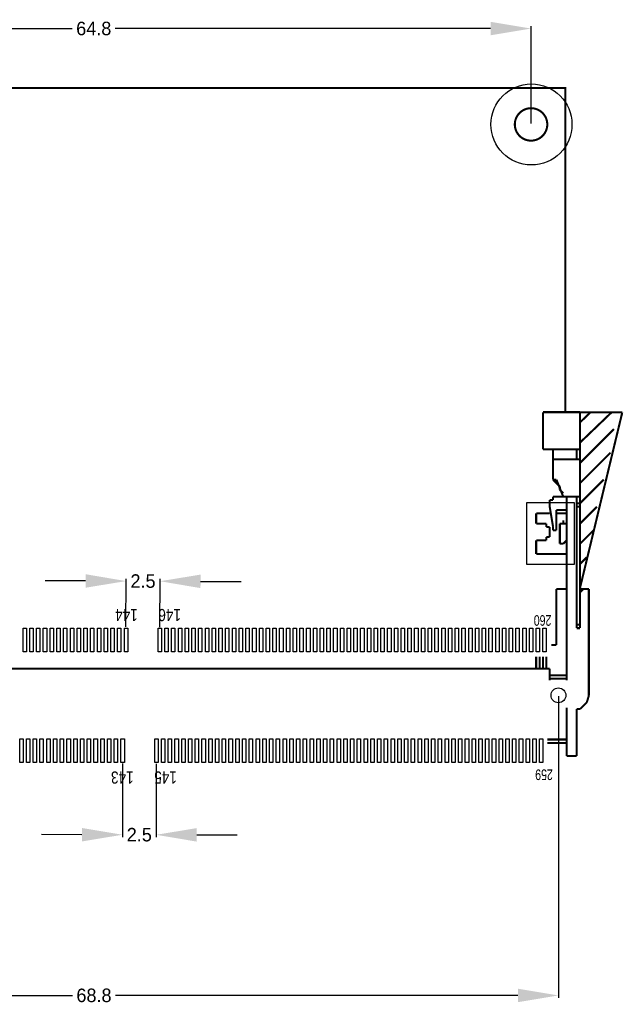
# Model space of a CAD drawing. Extents: x 310.8 to 400.4, y 10.3 to 83.3.
# Tile 2 of 2: x 355.7 to 400.4, y 10.3 to 83.3. Entities that reach past the tile are written whole.
import ezdxf

# ---------------------------------------------------------------- set-up
doc = ezdxf.new("R2010")
doc.units = 0
doc.header["$MEASUREMENT"] = 0
doc.layers.get('0').update_dxf_attribs({"linetype": 'CONTINUOUS'})
doc.layers.get('Defpoints').update_dxf_attribs({"linetype": 'CONTINUOUS'})
doc.layers.add('PG_SILKSCREEN_TOP', color=7, linetype='CONTINUOUS')
doc.layers.add('PIN_TOP', color=3, linetype='CONTINUOUS')
doc.dimstyles.get("Standard").update_dxf_attribs({"dimtxt": 0.18, "dimasz": 0.18, "dimexe": 0.18, "dimexo": 0.0625, "dimgap": 0.09, "dimtad": 0, "dimtih": 1, "dimtoh": 1, "dimdec": 4, "dimzin": 0, "dimdsep": 46, "dimtxsty": 'STANDARD', "dimcen": 0.09, "dimadec": 0, "dimazin": 0, "dimtfac": 1, "dimtdec": 4, "dimtofl": 0, "dimtmove": 0, "dimatfit": 3, "dimfxl": 1, "dimtolj": 1, "dimtzin": 0, "dimarcsym": 0})

# ---------------------------------------------------------------- blocks, each defined once
blk = doc.blocks.new('*D8')
at = {"color": 0, "linetype": 'Continuous', "lineweight": -2, "transparency": 16777216}
for p, q in [((326.795, 33.164), (326.795, 10.814)), ((395.595, 33.164), (395.595, 10.814)), ((329.795, 10.994), (359.605, 10.994)), ((392.595, 10.994), (362.785, 10.994))]:
    blk.add_line(p, q, dxfattribs=at)
at = {"color": 0, "linetype": 'Continuous', "transparency": 16777216}
for points in [[(329.795, 11.494), (329.795, 10.494), (326.795, 10.994)], [(392.595, 11.494), (392.595, 10.494), (395.595, 10.994)]]:
    blk.add_solid(points, dxfattribs=at)
at = {"layer": 'Defpoints', "color": 0, "linetype": 'Continuous', "transparency": 16777216}
for p in [(326.795, 33.226), (395.595, 33.226), (395.595, 10.994)]:
    blk.add_point(p, dxfattribs=at)
at = {"color": 0, "linetype": 'Continuous', "transparency": 16777216, "insert": (361.195, 10.994), "char_height": 1, "attachment_point": 5}
blk.add_mtext('\\A1;68.8', dxfattribs=at)
blk = doc.blocks.new('*D9')
at = {"color": 0, "linetype": 'Continuous', "lineweight": -2, "transparency": 16777216}
for p, q in [((328.795, 75.589), (328.795, 82.809)), ((331.795, 82.629), (359.59, 82.629)), ((390.565, 82.629), (362.77, 82.629)), ((393.565, 75.589), (393.565, 82.809))]:
    blk.add_line(p, q, dxfattribs=at)
at = {"color": 0, "linetype": 'Continuous', "transparency": 16777216}
for points in [[(331.795, 83.129), (331.795, 82.129), (328.795, 82.629)], [(390.565, 83.129), (390.565, 82.129), (393.565, 82.629)]]:
    blk.add_solid(points, dxfattribs=at)
at = {"layer": 'Defpoints', "color": 0, "linetype": 'Continuous', "transparency": 16777216}
for p in [(393.565, 82.629), (328.795, 75.526), (393.565, 75.526)]:
    blk.add_point(p, dxfattribs=at)
at = {"color": 0, "linetype": 'Continuous', "transparency": 16777216, "insert": (361.18, 82.629), "char_height": 1, "attachment_point": 5}
blk.add_mtext('\\A1;64.8', dxfattribs=at)
blk = doc.blocks.new('*D14')
at = {"color": 0, "linetype": 'Continuous', "lineweight": -2, "transparency": 16777216}
for p, q in [((363.306, 28.168), (363.299, 22.719)), ((365.811, 28.165), (365.804, 22.716)), ((360.299, 22.903), (357.299, 22.907)), ((368.804, 22.892), (371.804, 22.889))]:
    blk.add_line(p, q, dxfattribs=at)
at = {"color": 0, "linetype": 'Continuous', "transparency": 16777216}
for points in [[(360.3, 23.403), (360.299, 22.403), (363.299, 22.899)], [(368.805, 23.392), (368.804, 22.392), (365.804, 22.896)]]:
    blk.add_solid(points, dxfattribs=at)
at = {"layer": 'Defpoints', "color": 0, "linetype": 'Continuous', "transparency": 16777216}
for p in [(363.306, 28.23), (365.811, 28.227), (365.804, 22.896)]:
    blk.add_point(p, dxfattribs=at)
at = {"color": 0, "linetype": 'Continuous', "transparency": 16777216, "insert": (364.552, 22.898), "char_height": 1, "attachment_point": 5}
blk.add_mtext('\\A1;2.5', dxfattribs=at)
blk = doc.blocks.new('*D16')
at = {"color": 0, "linetype": 'Continuous', "lineweight": -2, "transparency": 16777216}
for p, q in [((360.571, 41.702), (357.571, 41.712)), ((363.56, 38.292), (363.572, 41.872)), ((366.074, 38.283), (366.086, 41.863)), ((369.085, 41.673), (372.085, 41.663))]:
    blk.add_line(p, q, dxfattribs=at)
at = {"color": 0, "linetype": 'Continuous', "transparency": 16777216}
for points in [[(360.573, 42.202), (360.57, 41.202), (363.571, 41.692)], [(369.087, 42.173), (369.084, 41.173), (366.085, 41.683)]]:
    blk.add_solid(points, dxfattribs=at)
at = {"layer": 'Defpoints', "color": 0, "linetype": 'Continuous', "transparency": 16777216}
for p in [(366.085, 41.683), (363.56, 38.229), (366.074, 38.221)]:
    blk.add_point(p, dxfattribs=at)
at = {"color": 0, "linetype": 'Continuous', "transparency": 16777216, "insert": (364.828, 41.688), "char_height": 1, "attachment_point": 5}
blk.add_mtext('\\A1;2.5', dxfattribs=at)

msp = doc.modelspace()

# ---------------------------------------------------------------- linework, layer by layer
at = {"layer": 'PG_SILKSCREEN_TOP', "const_width": 0.1524}
for points in [[(326.494827, 54.226207), (326.494827, 78.22621), (396.094814, 78.22621), (396.094814, 54.226207)], [(394.444932, 54.20609), (394.945033, 54.20609)], [(394.444932, 51.706197), (394.444932, 54.20609)], [(396.694839, 54.20609), (394.945033, 54.20609)], [(396.694839, 54.20609), (397.194914, 54.20609)], [(397.194914, 51.456286), (397.194914, 54.20609)], [(397.194914, 53.456307), (397.966617, 54.190901)], [(397.194914, 54.186303), (400.319927, 54.186303)], [(397.194914, 54.186303), (397.194914, 47.878696)], [(400.319927, 54.186303), (397.194914, 41.206091)], [(397.194914, 51.956209), (399.515534, 54.181706)], [(397.194914, 50.456288), (399.694833, 52.956207)], [(394.444932, 51.456286), (394.444932, 51.706197)], [(394.945033, 51.456286), (394.444932, 51.456286)], [(394.945033, 51.456286), (396.694839, 51.456286)], [(395.195019, 51.456286), (395.195019, 50.706199)], [(397.194914, 51.456286), (396.694839, 51.456286)], [(396.945029, 50.706199), (396.945029, 51.456286)], [(397.194914, 50.706199), (397.194914, 51.456286)], [(397.194914, 48.956189), (399.444922, 51.206096)], [(395.945031, 50.706199), (395.195019, 50.706199)], [(395.195019, 50.706199), (395.195019, 50.456288)], [(395.195019, 50.456288), (395.195019, 49.956187)], [(395.945031, 50.706199), (396.444928, 50.706199)], [(396.694839, 50.706199), (396.444928, 50.706199)], [(396.694839, 50.706199), (396.945029, 50.706199)], [(396.694839, 50.706199), (397.194914, 50.706199)], [(396.945029, 50.706199), (397.194914, 50.706199)], [(397.194914, 50.706199), (397.194914, 47.956191)], [(395.195019, 49.956187), (395.195019, 49.2061)], [(395.195019, 49.45629), (395.195019, 49.2061)], [(395.195019, 49.2061), (395.694815, 48.706203)], [(395.195019, 49.2061), (395.44493, 49.2061)], [(395.44493, 49.2061), (395.945031, 47.956191)], [(397.194914, 47.456294), (398.945025, 49.2061)], [(398.945025, 49.2061), (397.212237, 47.473287)], [(395.694815, 48.706203), (395.694815, 48.456292)], [(395.694815, 48.456292), (395.945031, 48.206102)], [(394.945033, 47.206104), (394.945033, 47.706205)], [(394.945033, 47.706205), (395.195019, 47.706205)], [(395.195019, 47.956191), (395.44493, 47.956191)], [(395.195019, 47.706205), (395.195019, 47.956191)], [(395.44493, 47.956191), (396.194916, 47.956191)], [(396.444928, 47.956191), (395.945031, 47.956191)], [(396.194916, 47.956191), (396.945029, 47.956191)], [(396.194916, 35.206103), (396.194916, 47.956191)], [(396.194916, 35.206103), (396.194916, 47.956191)], [(396.444928, 47.956191), (396.694839, 47.956191)], [(397.194914, 47.956191), (396.694839, 47.956191)], [(396.945029, 47.956191), (396.945029, 38.206097)], [(397.194914, 47.456294), (396.945029, 47.456294)], [(397.194914, 47.956191), (397.141625, 47.956191)], [(397.194914, 47.456294), (397.141625, 47.456294)], [(397.194914, 47.956191), (397.194914, 47.878696)], [(397.194914, 47.878696), (397.194914, 47.104301)], [(397.194914, 47.456294), (397.194914, 47.878696)], [(397.194914, 47.206104), (397.194914, 47.456294)], [(394.945033, 46.706207), (393.945035, 46.706207)], [(393.945035, 46.706207), (393.945035, 45.956195)], [(395.195019, 45.706209), (394.945033, 47.206104)], [(395.44493, 46.956193), (395.44493, 46.706207)], [(395.694815, 46.956193), (395.44493, 46.956193)], [(395.945031, 46.706207), (395.44493, 46.706207)], [(395.44493, 46.706207), (395.44493, 45.706209)], [(396.194916, 46.956193), (395.694815, 46.956193)], [(396.194916, 46.706207), (395.945031, 46.706207)], [(397.194914, 47.206104), (396.945029, 47.206104)], [(397.194914, 47.206104), (397.141625, 47.206104)], [(397.194914, 47.206104), (397.194914, 47.104301)], [(397.194914, 45.956195), (398.444924, 47.206104)], [(397.194914, 46.956193), (397.194914, 47.104301)], [(397.194914, 41.206091), (397.194914, 47.104301)], [(397.194914, 40.956205), (397.194914, 46.956193)], [(393.945035, 45.956195), (394.444932, 45.956195)], [(394.444932, 45.956195), (394.694817, 45.956195)], [(394.694817, 45.956195), (394.694817, 45.706209)], [(395.945031, 45.956195), (395.694815, 45.956195)], [(395.694815, 45.956195), (395.694815, 45.706209)], [(395.945031, 46.206106), (395.945031, 45.956195)], [(395.945031, 46.206106), (395.945031, 45.956195)], [(395.945031, 45.956195), (396.194916, 45.956195)], [(394.694817, 45.706209), (394.945033, 45.706209)], [(394.945033, 45.706209), (394.945033, 44.956197)], [(395.195019, 45.706209), (395.195019, 45.456298)], [(395.195019, 45.456298), (395.44493, 45.456298)], [(395.44493, 45.456298), (395.44493, 45.706209)], [(395.694815, 45.706209), (395.694815, 44.956197)], [(397.194914, 44.4563), (398.194937, 45.456298)], [(394.444932, 44.706211), (393.945035, 44.706211)], [(393.945035, 44.706211), (393.945035, 43.706187)], [(394.694817, 44.706211), (394.444932, 44.706211)], [(394.945033, 44.956197), (394.694817, 44.956197)], [(394.694817, 44.956197), (394.694817, 44.706211)], [(395.694815, 44.956197), (395.694815, 44.4563)], [(395.694815, 44.4563), (395.945031, 44.4563)], [(396.194916, 44.706211), (395.945031, 44.4563)], [(393.945035, 43.706187), (395.945031, 43.706187)], [(395.945031, 43.706187), (396.194916, 43.706187)], [(397.194914, 42.956201), (397.694837, 43.456302)], [(396.194916, 35.206103), (396.194916, 42.586606)], [(396.194916, 35.206103), (396.194916, 42.586606)], [(396.945029, 38.206097), (396.945029, 42.586606)], [(395.44493, 41.106294), (396.194916, 41.106294)], [(395.44493, 36.956188), (395.44493, 41.106294)], [(397.444926, 41.106294), (397.194914, 41.106294)], [(397.194914, 40.856104), (397.444926, 41.106294)], [(397.194914, 38.206097), (397.194914, 40.956205)], [(397.844925, 41.106294), (397.444926, 41.106294)], [(397.844925, 41.106294), (397.844925, 33.206107)], [(397.194914, 38.456287), (396.945029, 38.456287)], [(396.945029, 38.206097), (397.194914, 38.206097)], [(395.44493, 36.956188), (395.064921, 36.956188)], [(393.945035, 35.206103), (393.945035, 36.085705)], [(393.945035, 35.206103), (393.945035, 36.085705)], [(394.195021, 35.206103), (394.195021, 36.085705)], [(394.195021, 35.206103), (394.195021, 36.085705)], [(394.444932, 35.206103), (394.444932, 36.085705)], [(394.444932, 35.206103), (394.444932, 36.085705)], [(394.694817, 35.206103), (394.694817, 36.085705)], [(394.694817, 35.206103), (394.694817, 36.085705)], [(383.694814, 35.206103), (338.694929, 35.206103)], [(383.694814, 35.206103), (394.945033, 35.206103)], [(394.945033, 35.206103), (394.945033, 34.706307)], [(394.945033, 35.206103), (394.945033, 34.34329)], [(396.194916, 35.206103), (396.194916, 34.34329)], [(396.194916, 34.706307), (394.945033, 34.706307)], [(394.945033, 34.706307), (394.945033, 34.34329)], [(396.194916, 34.456295), (394.945033, 34.456295)], [(394.945033, 34.456295), (394.945033, 34.34329)], [(397.844925, 33.206107), (397.694837, 32.706285)], [(396.194916, 28.726105), (396.194916, 32.313297)], [(396.945029, 31.956198), (396.945029, 32.206109)], [(396.945029, 32.206109), (397.194914, 32.206109)], [(397.194914, 32.206109), (397.694837, 32.706285)], [(396.945029, 31.956198), (396.945029, 28.956204)], [(396.194916, 29.956202), (394.777418, 29.956202)], [(396.194916, 28.956204), (396.194916, 29.956202)], [(396.194916, 29.706291), (394.777418, 29.706291)], [(396.194916, 28.956204), (396.194916, 28.726105)], [(396.194916, 28.726105), (396.945029, 28.726105)], [(396.945029, 28.726105), (396.945029, 28.956204)]]:
    msp.add_lwpolyline(points, dxfattribs=at)
msp.add_lwpolyline([(394.765226, 75.593398, 1), (392.364418, 75.458981, 1), (394.765226, 75.593398)], format="xyb", dxfattribs=at)
at = {"layer": 'PIN_TOP'}
for points in [[(393.242217, 42.927499), (393.242217, 47.524899), (396.747417, 47.524899), (396.747417, 42.927499)], [(355.944857, 36.451236), (355.944857, 38.201347), (356.194767, 38.201347), (356.194767, 36.451236)], [(356.444957, 36.451236), (356.444957, 38.201347), (356.694868, 38.201347), (356.694868, 36.451236)], [(356.944855, 36.451236), (356.944855, 38.201347), (357.194765, 38.201347), (357.194765, 36.451236)], [(357.444955, 36.451236), (357.444955, 38.201347), (357.694866, 38.201347), (357.694866, 36.451236)], [(357.944853, 36.451236), (357.944853, 38.201347), (358.194763, 38.201347), (358.194763, 36.451236)], [(358.444953, 36.451236), (358.444953, 38.201347), (358.694864, 38.201347), (358.694864, 36.451236)], [(358.944851, 36.451236), (358.944851, 38.201347), (359.194761, 38.201347), (359.194761, 36.451236)], [(359.444951, 36.451236), (359.444951, 38.201347), (359.694862, 38.201347), (359.694862, 36.451236)], [(359.944849, 36.451236), (359.944849, 38.201347), (360.194759, 38.201347), (360.194759, 36.451236)], [(360.444949, 36.451236), (360.444949, 38.201347), (360.69486, 38.201347), (360.69486, 36.451236)], [(360.944847, 36.451236), (360.944847, 38.201347), (361.194757, 38.201347), (361.194757, 36.451236)], [(361.444947, 36.451236), (361.444947, 38.201347), (361.694858, 38.201347), (361.694858, 36.451236)], [(361.94487, 36.451236), (361.94487, 38.201347), (362.194781, 38.201347), (362.194781, 36.451236)], [(362.444971, 36.451236), (362.444971, 38.201347), (362.694881, 38.201347), (362.694881, 36.451236)], [(362.944868, 36.451236), (362.944868, 38.201347), (363.194779, 38.201347), (363.194779, 36.451236)], [(363.444969, 36.451236), (363.444969, 38.201347), (363.694879, 38.201347), (363.694879, 36.451236)], [(365.944862, 36.451236), (365.944862, 38.201347), (366.194773, 38.201347), (366.194773, 36.451236)], [(366.444963, 36.451236), (366.444963, 38.201347), (366.694873, 38.201347), (366.694873, 36.451236)], [(366.94486, 36.451236), (366.94486, 38.201347), (367.194771, 38.201347), (367.194771, 36.451236)], [(367.444961, 36.451236), (367.444961, 38.201347), (367.694871, 38.201347), (367.694871, 36.451236)], [(367.944858, 36.451236), (367.944858, 38.201347), (368.194769, 38.201347), (368.194769, 36.451236)], [(368.444959, 36.451236), (368.444959, 38.201347), (368.694869, 38.201347), (368.694869, 36.451236)], [(368.944856, 36.451236), (368.944856, 38.201347), (369.194767, 38.201347), (369.194767, 36.451236)], [(369.444957, 36.451236), (369.444957, 38.201347), (369.694867, 38.201347), (369.694867, 36.451236)], [(369.944854, 36.451236), (369.944854, 38.201347), (370.194765, 38.201347), (370.194765, 36.451236)], [(370.444955, 36.451236), (370.444955, 38.201347), (370.694865, 38.201347), (370.694865, 36.451236)], [(370.944852, 36.451236), (370.944852, 38.201347), (371.194763, 38.201347), (371.194763, 36.451236)], [(371.444953, 36.451236), (371.444953, 38.201347), (371.694863, 38.201347), (371.694863, 36.451236)], [(371.94485, 36.451236), (371.94485, 38.201347), (372.194761, 38.201347), (372.194761, 36.451236)], [(372.444951, 36.451236), (372.444951, 38.201347), (372.694861, 38.201347), (372.694861, 36.451236)], [(372.944848, 36.451236), (372.944848, 38.201347), (373.194759, 38.201347), (373.194759, 36.451236)], [(373.444949, 36.451236), (373.444949, 38.201347), (373.694859, 38.201347), (373.694859, 36.451236)], [(373.945049, 36.451236), (373.945049, 38.201347), (374.19496, 38.201347), (374.19496, 36.451236)], [(374.444947, 36.451236), (374.444947, 38.201347), (374.694857, 38.201347), (374.694857, 36.451236)], [(374.945047, 36.451236), (374.945047, 38.201347), (375.194958, 38.201347), (375.194958, 36.451236)], [(375.44497, 36.451236), (375.44497, 38.201347), (375.694881, 38.201347), (375.694881, 36.451236)], [(375.945071, 36.451236), (375.945071, 38.201347), (376.194981, 38.201347), (376.194981, 36.451236)], [(376.444968, 36.451236), (376.444968, 38.201347), (376.694879, 38.201347), (376.694879, 36.451236)], [(376.945069, 36.451236), (376.945069, 38.201347), (377.194979, 38.201347), (377.194979, 36.451236)], [(377.444966, 36.451236), (377.444966, 38.201347), (377.694877, 38.201347), (377.694877, 36.451236)], [(377.945067, 36.451236), (377.945067, 38.201347), (378.194977, 38.201347), (378.194977, 36.451236)], [(378.444964, 36.451236), (378.444964, 38.201347), (378.694875, 38.201347), (378.694875, 36.451236)], [(378.945065, 36.451236), (378.945065, 38.201347), (379.194975, 38.201347), (379.194975, 36.451236)], [(379.444962, 36.451236), (379.444962, 38.201347), (379.694873, 38.201347), (379.694873, 36.451236)], [(379.945063, 36.451236), (379.945063, 38.201347), (380.194973, 38.201347), (380.194973, 36.451236)], [(380.44496, 36.451236), (380.44496, 38.201347), (380.694871, 38.201347), (380.694871, 36.451236)], [(380.945061, 36.451236), (380.945061, 38.201347), (381.194971, 38.201347), (381.194971, 36.451236)], [(381.444958, 36.451236), (381.444958, 38.201347), (381.694869, 38.201347), (381.694869, 36.451236)], [(381.945059, 36.451236), (381.945059, 38.201347), (382.194969, 38.201347), (382.194969, 36.451236)], [(382.444956, 36.451236), (382.444956, 38.201347), (382.694867, 38.201347), (382.694867, 36.451236)], [(382.945057, 36.451236), (382.945057, 38.201347), (383.194967, 38.201347), (383.194967, 36.451236)], [(383.444954, 36.451236), (383.444954, 38.201347), (383.694865, 38.201347), (383.694865, 36.451236)], [(383.945055, 36.451236), (383.945055, 38.201347), (384.194965, 38.201347), (384.194965, 36.451236)], [(384.444952, 36.451236), (384.444952, 38.201347), (384.694863, 38.201347), (384.694863, 36.451236)], [(384.945053, 36.451236), (384.945053, 38.201347), (385.194963, 38.201347), (385.194963, 36.451236)], [(385.44495, 36.451236), (385.44495, 38.201347), (385.694861, 38.201347), (385.694861, 36.451236)], [(385.945051, 36.451236), (385.945051, 38.201347), (386.194961, 38.201347), (386.194961, 36.451236)], [(386.444948, 36.451236), (386.444948, 38.201347), (386.694859, 38.201347), (386.694859, 36.451236)], [(386.945049, 36.451236), (386.945049, 38.201347), (387.194959, 38.201347), (387.194959, 36.451236)], [(387.444946, 36.451236), (387.444946, 38.201347), (387.694857, 38.201347), (387.694857, 36.451236)], [(387.945047, 36.451236), (387.945047, 38.201347), (388.194957, 38.201347), (388.194957, 36.451236)], [(388.444969, 36.451236), (388.444969, 38.201347), (388.69488, 38.201347), (388.69488, 36.451236)], [(388.94507, 36.451236), (388.94507, 38.201347), (389.194981, 38.201347), (389.194981, 36.451236)], [(389.444967, 36.451236), (389.444967, 38.201347), (389.694878, 38.201347), (389.694878, 36.451236)], [(389.945068, 36.451236), (389.945068, 38.201347), (390.194979, 38.201347), (390.194979, 36.451236)], [(390.444965, 36.451236), (390.444965, 38.201347), (390.694876, 38.201347), (390.694876, 36.451236)], [(390.945066, 36.451236), (390.945066, 38.201347), (391.194977, 38.201347), (391.194977, 36.451236)], [(391.444963, 36.451236), (391.444963, 38.201347), (391.694874, 38.201347), (391.694874, 36.451236)], [(391.945064, 36.451236), (391.945064, 38.201347), (392.194975, 38.201347), (392.194975, 36.451236)], [(392.444961, 36.451236), (392.444961, 38.201347), (392.694872, 38.201347), (392.694872, 36.451236)], [(392.945062, 36.451236), (392.945062, 38.201347), (393.194973, 38.201347), (393.194973, 36.451236)], [(393.444959, 36.451236), (393.444959, 38.201347), (393.69487, 38.201347), (393.69487, 36.451236)], [(393.94506, 36.451236), (393.94506, 38.201347), (394.194971, 38.201347), (394.194971, 36.451236)], [(394.444957, 36.451236), (394.444957, 38.201347), (394.694868, 38.201347), (394.694868, 36.451236)], [(355.694946, 28.251049), (355.694946, 30.00116), (355.944857, 30.00116), (355.944857, 28.251049)], [(356.195047, 28.251049), (356.195047, 30.00116), (356.444957, 30.00116), (356.444957, 28.251049)], [(356.694969, 28.251049), (356.694969, 30.00116), (356.94488, 30.00116), (356.94488, 28.251049)], [(357.19507, 28.251049), (357.19507, 30.00116), (357.444981, 30.00116), (357.444981, 28.251049)], [(357.694967, 28.251049), (357.694967, 30.00116), (357.944878, 30.00116), (357.944878, 28.251049)], [(358.195068, 28.251049), (358.195068, 30.00116), (358.444979, 30.00116), (358.444979, 28.251049)], [(358.694965, 28.251049), (358.694965, 30.00116), (358.944876, 30.00116), (358.944876, 28.251049)], [(359.195066, 28.251049), (359.195066, 30.00116), (359.444977, 30.00116), (359.444977, 28.251049)], [(359.694963, 28.251049), (359.694963, 30.00116), (359.944874, 30.00116), (359.944874, 28.251049)], [(360.195064, 28.251049), (360.195064, 30.00116), (360.444975, 30.00116), (360.444975, 28.251049)], [(360.694961, 28.251049), (360.694961, 30.00116), (360.944872, 30.00116), (360.944872, 28.251049)], [(361.195062, 28.251049), (361.195062, 30.00116), (361.444973, 30.00116), (361.444973, 28.251049)], [(361.694959, 28.251049), (361.694959, 30.00116), (361.94487, 30.00116), (361.94487, 28.251049)], [(362.19506, 28.251049), (362.19506, 30.00116), (362.444971, 30.00116), (362.444971, 28.251049)], [(362.694957, 28.251049), (362.694957, 30.00116), (362.944868, 30.00116), (362.944868, 28.251049)], [(363.195058, 28.251049), (363.195058, 30.00116), (363.444969, 30.00116), (363.444969, 28.251049)], [(365.694951, 28.251049), (365.694951, 30.00116), (365.944862, 30.00116), (365.944862, 28.251049)], [(366.195052, 28.251049), (366.195052, 30.00116), (366.444963, 30.00116), (366.444963, 28.251049)], [(366.694848, 28.251049), (366.694848, 30.00116), (366.944758, 30.00116), (366.944758, 28.251049)], [(367.19505, 28.251049), (367.19505, 30.00116), (367.444961, 30.00116), (367.444961, 28.251049)], [(367.694846, 28.251049), (367.694846, 30.00116), (367.944756, 30.00116), (367.944756, 28.251049)], [(368.195048, 28.251049), (368.195048, 30.00116), (368.444959, 30.00116), (368.444959, 28.251049)], [(368.694869, 28.251049), (368.694869, 30.00116), (368.94478, 30.00116), (368.94478, 28.251049)], [(369.195046, 28.251049), (369.195046, 30.00116), (369.444957, 30.00116), (369.444957, 28.251049)], [(369.694867, 28.251049), (369.694867, 30.00116), (369.944778, 30.00116), (369.944778, 28.251049)], [(370.195069, 28.251049), (370.195069, 30.00116), (370.44498, 30.00116), (370.44498, 28.251049)], [(370.694865, 28.251049), (370.694865, 30.00116), (370.944776, 30.00116), (370.944776, 28.251049)], [(371.195067, 28.251049), (371.195067, 30.00116), (371.444978, 30.00116), (371.444978, 28.251049)], [(371.694863, 28.251049), (371.694863, 30.00116), (371.944774, 30.00116), (371.944774, 28.251049)], [(372.195065, 28.251049), (372.195065, 30.00116), (372.444976, 30.00116), (372.444976, 28.251049)], [(372.694861, 28.251049), (372.694861, 30.00116), (372.944772, 30.00116), (372.944772, 28.251049)], [(373.195063, 28.251049), (373.195063, 30.00116), (373.444974, 30.00116), (373.444974, 28.251049)], [(373.694859, 28.251049), (373.694859, 30.00116), (373.94477, 30.00116), (373.94477, 28.251049)], [(374.195061, 28.251049), (374.195061, 30.00116), (374.444972, 30.00116), (374.444972, 28.251049)], [(374.694857, 28.251049), (374.694857, 30.00116), (374.944768, 30.00116), (374.944768, 28.251049)], [(375.195059, 28.251049), (375.195059, 30.00116), (375.44497, 30.00116), (375.44497, 28.251049)], [(375.694855, 28.251049), (375.694855, 30.00116), (375.944766, 30.00116), (375.944766, 28.251049)], [(376.195057, 28.251049), (376.195057, 30.00116), (376.444968, 30.00116), (376.444968, 28.251049)], [(376.694853, 28.251049), (376.694853, 30.00116), (376.944764, 30.00116), (376.944764, 28.251049)], [(377.195055, 28.251049), (377.195055, 30.00116), (377.444966, 30.00116), (377.444966, 28.251049)], [(377.694851, 28.251049), (377.694851, 30.00116), (377.944762, 30.00116), (377.944762, 28.251049)], [(378.195053, 28.251049), (378.195053, 30.00116), (378.444964, 30.00116), (378.444964, 28.251049)], [(378.694849, 28.251049), (378.694849, 30.00116), (378.94476, 30.00116), (378.94476, 28.251049)], [(379.195051, 28.251049), (379.195051, 30.00116), (379.444962, 30.00116), (379.444962, 28.251049)], [(379.694847, 28.251049), (379.694847, 30.00116), (379.944758, 30.00116), (379.944758, 28.251049)], [(380.194948, 28.251049), (380.194948, 30.00116), (380.444858, 30.00116), (380.444858, 28.251049)], [(380.694871, 28.251049), (380.694871, 30.00116), (380.944781, 30.00116), (380.944781, 28.251049)], [(381.194946, 28.251049), (381.194946, 30.00116), (381.444856, 30.00116), (381.444856, 28.251049)], [(381.694869, 28.251049), (381.694869, 30.00116), (381.944779, 30.00116), (381.944779, 28.251049)], [(382.194969, 28.251049), (382.194969, 30.00116), (382.44488, 30.00116), (382.44488, 28.251049)], [(382.694867, 28.251049), (382.694867, 30.00116), (382.944777, 30.00116), (382.944777, 28.251049)], [(383.194967, 28.251049), (383.194967, 30.00116), (383.444878, 30.00116), (383.444878, 28.251049)], [(383.694865, 28.251049), (383.694865, 30.00116), (383.944775, 30.00116), (383.944775, 28.251049)], [(384.194965, 28.251049), (384.194965, 30.00116), (384.444876, 30.00116), (384.444876, 28.251049)], [(384.694863, 28.251049), (384.694863, 30.00116), (384.944773, 30.00116), (384.944773, 28.251049)], [(385.194963, 28.251049), (385.194963, 30.00116), (385.444874, 30.00116), (385.444874, 28.251049)], [(385.694861, 28.251049), (385.694861, 30.00116), (385.944771, 30.00116), (385.944771, 28.251049)], [(386.194961, 28.251049), (386.194961, 30.00116), (386.444872, 30.00116), (386.444872, 28.251049)], [(386.694859, 28.251049), (386.694859, 30.00116), (386.944769, 30.00116), (386.944769, 28.251049)], [(387.194959, 28.251049), (387.194959, 30.00116), (387.44487, 30.00116), (387.44487, 28.251049)], [(387.694857, 28.251049), (387.694857, 30.00116), (387.944767, 30.00116), (387.944767, 28.251049)], [(388.194957, 28.251049), (388.194957, 30.00116), (388.444868, 30.00116), (388.444868, 28.251049)], [(388.694855, 28.251049), (388.694855, 30.00116), (388.944765, 30.00116), (388.944765, 28.251049)], [(389.194955, 28.251049), (389.194955, 30.00116), (389.444866, 30.00116), (389.444866, 28.251049)], [(389.694853, 28.251049), (389.694853, 30.00116), (389.944763, 30.00116), (389.944763, 28.251049)], [(390.194953, 28.251049), (390.194953, 30.00116), (390.444864, 30.00116), (390.444864, 28.251049)], [(390.694851, 28.251049), (390.694851, 30.00116), (390.944761, 30.00116), (390.944761, 28.251049)], [(391.194951, 28.251049), (391.194951, 30.00116), (391.444862, 30.00116), (391.444862, 28.251049)], [(391.694849, 28.251049), (391.694849, 30.00116), (391.944759, 30.00116), (391.944759, 28.251049)], [(392.194949, 28.251049), (392.194949, 30.00116), (392.44486, 30.00116), (392.44486, 28.251049)], [(392.694847, 28.251049), (392.694847, 30.00116), (392.944757, 30.00116), (392.944757, 28.251049)], [(393.194947, 28.251049), (393.194947, 30.00116), (393.444858, 30.00116), (393.444858, 28.251049)], [(393.69487, 28.251049), (393.69487, 30.00116), (393.944781, 30.00116), (393.944781, 28.251049)], [(394.194971, 28.251049), (394.194971, 30.00116), (394.444881, 30.00116), (394.444881, 28.251049)]]:
    msp.add_lwpolyline(points, close=True, dxfattribs=at)
for centre, radius in [((393.594819, 75.52619), 2.999994), ((395.595019, 33.226198), 0.55005)]:
    msp.add_circle(centre, radius, dxfattribs=at)

# ---------------------------------------------------------------- texts
at = {"layer": 'PG_SILKSCREEN_TOP'}
for s, height, width, p in [('144', 0.899897, 0.833442, (364.437626, 39.626998)), ('146', 0.899897, 0.833442, (367.638026, 39.626998)), ('260', 0.7874, 0.741935, (395.070026, 39.169798)), ('259', 0.7874, 0.741935, (395.1756, 27.740164)), ('143', 0.899897, 0.833442, (364.132826, 27.587398)), ('145', 0.899897, 0.833442, (367.333226, 27.587398))]:
    msp.add_text(s, height=height, rotation=180, dxfattribs=dict(at, width=width)).set_placement(p)

# ---------------------------------------------------------------- dimensions: what is measured, and where the dimension line sits
at = {"linetype": 'Continuous'}
for base, p1, p2, text, picture, middle in [((393.564822, 82.629473), (328.794822, 75.526189), (393.564822, 75.526189), '64.8', '*D9', (361.179822, 82.629473)), ((395.595019, 10.993666), (326.794826, 33.226198), (395.595019, 33.226198), '68.8', '*D8', (361.194923, 10.993666))]:
    dim = msp.add_linear_dim(base=base, p1=p1, p2=p2, text=text, dimstyle='Standard', override={"dimtxt": 1, "dimasz": 3}, dxfattribs=at)
    dim.commit()
    dim.dimension.update_dxf_attribs({"geometry": picture, "text_midpoint": middle})
for p1, p2, distance, picture, middle in [((363.559628, 38.229265), (366.073779, 38.220805), 3.462554, '*D16', (364.828356, 41.68757)), ((363.306157, 28.230205), (365.811014, 28.227017), -5.33079, '*D14', (364.551801, 22.897825))]:
    dim = msp.add_aligned_dim(p1=p1, p2=p2, distance=distance, text='2.5', dimstyle='Standard', override={"dimtxt": 1, "dimasz": 3}, dxfattribs=at)
    dim.commit()
    dim.dimension.update_dxf_attribs({"geometry": picture, "text_midpoint": middle})

doc.saveas('drawing.dxf')
